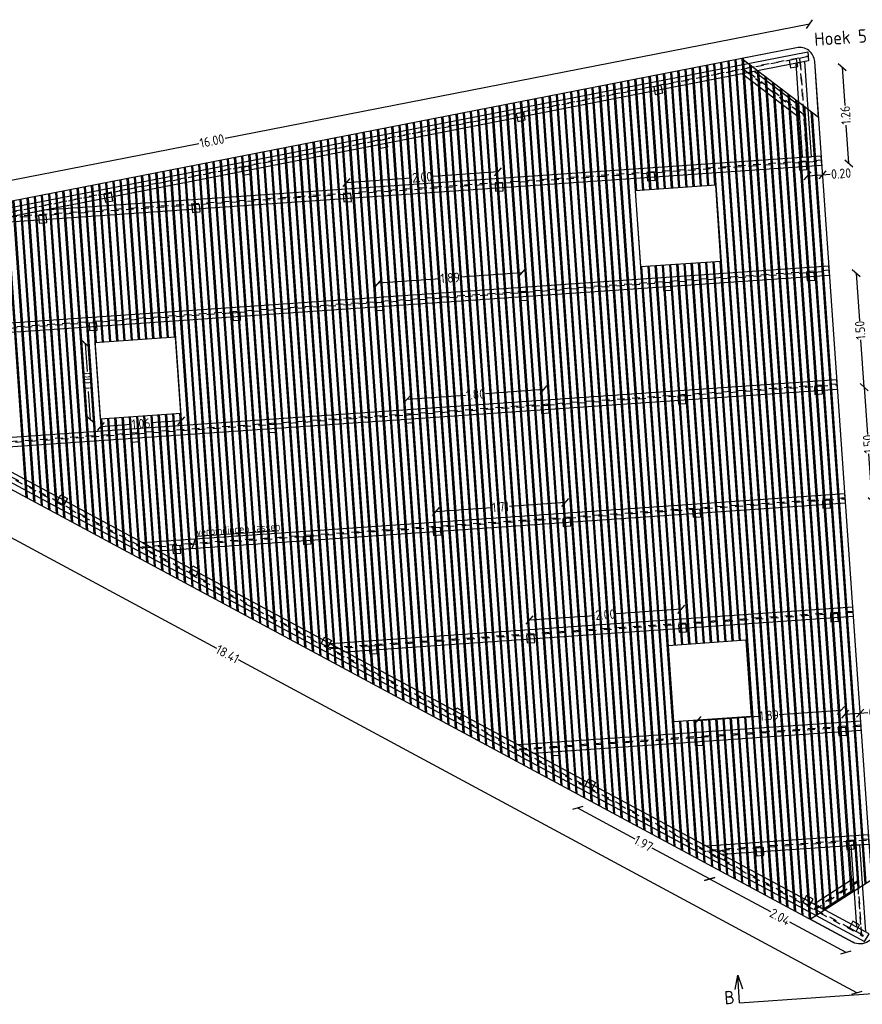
# Model space of a CAD drawing. Extents: x -410 to 7352, y -1401 to 655.
# Tile 168 of 185: x 768 to 779, y 61 to 74. Entities that reach past the tile are written whole.
import ezdxf

# ---------------------------------------------------------------- set-up
doc = ezdxf.new("R2010")
doc.units = 0
doc.header["$MEASUREMENT"] = 0
doc.linetypes.add('DASHED', pattern=[0.75, 0.5, -0.25])
for name, color, linetype in [('DT_detail A', 1, 'Continuous'), ('DT_podium', 6, 'Continuous'), ('DT_podium vlonderdeck', 6, 'Continuous'), ('V_opsl_knipstrepen', 2, 'Continuous')]:
    doc.layers.add(name, color=color, linetype=linetype)
doc.styles.add('JvdL_25 1_010', font='isocp.shx', dxfattribs={"height": 25})
doc.styles.add('JvdL_25 1_050_M', font='isocp.shx', dxfattribs={"height": 0.125})
doc.styles.add('JvdL_25 1_100', font='isocp.shx', dxfattribs={"height": 250})
doc.dimstyles.new('JvdL str_25 1_050 M', dxfattribs={"dimtxt": 0.125, "dimasz": 0.1, "dimexe": 0.18, "dimexo": 0.0625, "dimgap": 0.01, "dimtad": 0, "dimtoh": 1, "dimzin": 0, "dimdsep": 46, "dimtxsty": 'JvdL_25 1_050_M', "dimblk": 'OBLIQUE', "dimcen": 0.1, "dimse1": 1, "dimse2": 1, "dimclrd": 1, "dimclrt": 7, "dimadec": 1, "dimazin": 1, "dimtfac": 1, "dimtofl": 0, "dimtmove": 0, "dimatfit": 3, "dimfxl": 0.18, "dimtolj": 1, "dimtzin": 0, "dimarcsym": 0})

# ---------------------------------------------------------------- blocks, each defined once
blk = doc.blocks.new('_Oblique')
at = {"color": 0, "linetype": 'ByBlock', "lineweight": -2}
blk.add_line((-0.5, -0.5), (0.5, 0.5), dxfattribs=at)
blk = doc.blocks.new('*D88')
at = {"layer": 'Defpoints', "color": 0, "transparency": 16777216}
for p in [(778.297, 73.195), (779.132, 61.224), (780.055, 61.289)]:
    blk.add_point(p, dxfattribs=at)
at = {"layer": 'DT_podium', "color": 1, "lineweight": -2, "transparency": 16777216}
for p, q in [((779.22, 73.26), (779.626, 67.449)), ((780.055, 61.289), (779.65, 67.1))]:
    blk.add_line(p, q, dxfattribs=at)
at = {"layer": 'DT_podium', "color": 1, "lineweight": -2, "transparency": 16777216, "xscale": 0.1, "yscale": 0.1, "zscale": 0.1}
for p, rotation in [((779.22, 73.26), 93.99140256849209), ((780.055, 61.289), 273.9914025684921)]:
    blk.add_blockref('_Oblique', p, dxfattribs=dict(at, rotation=rotation))
at = {"layer": 'DT_podium', "color": 7, "transparency": 16777216, "insert": (779.638, 67.274), "char_height": 0.125, "attachment_point": 5, "rotation": 93.9914, "style": 'JvdL_25 1_050_M'}
blk.add_mtext('\\A1;12.00', dxfattribs=at)
blk = doc.blocks.new('*D89')
at = {"layer": 'Defpoints', "color": 0, "transparency": 16777216}
for p in [(778.245, 73.461), (778.297, 73.195), (762.594, 70.126)]:
    blk.add_point(p, dxfattribs=at)
at = {"layer": 'DT_podium', "color": 1, "lineweight": -2, "transparency": 16777216}
for p, q in [((778.245, 73.461), (770.566, 71.96)), ((762.542, 70.392), (770.222, 71.893))]:
    blk.add_line(p, q, dxfattribs=at)
at = {"layer": 'DT_podium', "color": 1, "lineweight": -2, "transparency": 16777216, "xscale": 0.1, "yscale": 0.1, "zscale": 0.1}
for p, rotation in [((778.245, 73.461), 11.05884082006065), ((762.542, 70.392), 191.0588408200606)]:
    blk.add_blockref('_Oblique', p, dxfattribs=dict(at, rotation=rotation))
at = {"layer": 'DT_podium', "color": 7, "transparency": 16777216, "insert": (770.394, 71.927), "char_height": 0.125, "attachment_point": 5, "rotation": 11.0588, "style": 'JvdL_25 1_050_M'}
blk.add_mtext('\\A1;16.00', dxfattribs=at)
blk = doc.blocks.new('*D90')
at = {"layer": 'Defpoints', "color": 0, "transparency": 16777216}
for p in [(762.984, 70.067), (779.132, 61.224), (778.868, 60.732)]:
    blk.add_point(p, dxfattribs=at)
at = {"layer": 'DT_podium', "color": 1, "lineweight": -2, "transparency": 16777216}
for p, q in [((762.656, 69.458), (770.456, 65.26)), ((778.868, 60.732), (770.741, 65.107))]:
    blk.add_line(p, q, dxfattribs=at)
at = {"layer": 'DT_podium', "color": 1, "lineweight": -2, "transparency": 16777216, "xscale": 0.1, "yscale": 0.1, "zscale": 0.1}
for p, rotation in [((762.656, 69.458), 151.7082362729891), ((778.868, 60.732), 331.708236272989)]:
    blk.add_blockref('_Oblique', p, dxfattribs=dict(at, rotation=rotation))
at = {"layer": 'DT_podium', "color": 7, "transparency": 16777216, "insert": (770.599, 65.183), "char_height": 0.125, "attachment_point": 5, "rotation": 331.7082, "style": 'JvdL_25 1_050_M'}
blk.add_mtext('\\A1;18.41', dxfattribs=at)
blk = doc.blocks.new('*D91')
at = {"layer": 'Defpoints', "color": 0, "transparency": 16777216}
for p in [(768.857, 69.273), (768.797, 68.267), (768.927, 68.276)]:
    blk.add_point(p, dxfattribs=at)
at = {"layer": 'DT_podium', "color": 1, "lineweight": -2, "transparency": 16777216}
for p, q in [((768.727, 69.264), (768.753, 68.896)), ((768.797, 68.267), (768.771, 68.635))]:
    blk.add_line(p, q, dxfattribs=at)
at = {"layer": 'DT_podium', "color": 1, "lineweight": -2, "transparency": 16777216, "xscale": 0.1, "yscale": 0.1, "zscale": 0.1}
for p, rotation in [((768.727, 69.264), 93.99140256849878), ((768.797, 68.267), 273.9914025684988)]:
    blk.add_blockref('_Oblique', p, dxfattribs=dict(at, rotation=rotation))
at = {"layer": 'DT_podium', "color": 7, "transparency": 16777216, "insert": (768.762, 68.765), "char_height": 0.125, "attachment_point": 5, "rotation": 93.9914, "style": 'JvdL_25 1_050_M'}
blk.add_mtext('\\A1;1.00', dxfattribs=at)
blk = doc.blocks.new('*D92')
at = {"layer": 'Defpoints', "color": 0, "transparency": 16777216}
for p in [(769.984, 68.349), (768.927, 68.276), (769.991, 68.248)]:
    blk.add_point(p, dxfattribs=at)
at = {"layer": 'DT_podium', "color": 1, "lineweight": -2, "transparency": 16777216}
for p, q in [((768.934, 68.174), (769.332, 68.202)), ((769.991, 68.248), (769.593, 68.22))]:
    blk.add_line(p, q, dxfattribs=at)
at = {"layer": 'DT_podium', "color": 1, "lineweight": -2, "transparency": 16777216, "xscale": 0.1, "yscale": 0.1, "zscale": 0.1}
for p, rotation in [((768.934, 68.174), 183.9914025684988), ((769.991, 68.248), 3.99140256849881)]:
    blk.add_blockref('_Oblique', p, dxfattribs=dict(at, rotation=rotation))
at = {"layer": 'DT_podium', "color": 7, "transparency": 16777216, "insert": (769.463, 68.211), "char_height": 0.125, "attachment_point": 5, "rotation": 3.9914, "style": 'JvdL_25 1_050_M'}
blk.add_mtext('\\A1;1.06', dxfattribs=at)
blk = doc.blocks.new('*D93')
at = {"layer": 'Defpoints', "color": 0, "transparency": 16777216}
for p in [(774.467, 70.193), (774.485, 69.932), (772.6, 69.8)]:
    blk.add_point(p, dxfattribs=at)
at = {"layer": 'DT_podium', "color": 1, "lineweight": -2, "transparency": 16777216}
for p, q in [((774.467, 70.193), (773.654, 70.136)), ((772.582, 70.061), (773.394, 70.118))]:
    blk.add_line(p, q, dxfattribs=at)
at = {"layer": 'DT_podium', "color": 1, "lineweight": -2, "transparency": 16777216, "xscale": 0.1, "yscale": 0.1, "zscale": 0.1}
for p, rotation in [((774.467, 70.193), 3.99140256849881), ((772.582, 70.061), 183.9914025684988)]:
    blk.add_blockref('_Oblique', p, dxfattribs=dict(at, rotation=rotation))
at = {"layer": 'DT_podium', "color": 7, "transparency": 16777216, "insert": (773.524, 70.127), "char_height": 0.125, "attachment_point": 5, "rotation": 3.9914, "style": 'JvdL_25 1_050_M'}
blk.add_mtext('\\A1;1.89', dxfattribs=at)
blk = doc.blocks.new('*D94')
at = {"layer": 'Defpoints', "color": 0, "transparency": 16777216}
for p in [(774.154, 71.52), (774.164, 71.368), (772.169, 71.229)]:
    blk.add_point(p, dxfattribs=at)
at = {"layer": 'DT_podium', "color": 1, "lineweight": -2, "transparency": 16777216}
for p, q in [((772.159, 71.38), (773.013, 71.44)), ((774.154, 71.52), (773.3, 71.46))]:
    blk.add_line(p, q, dxfattribs=at)
at = {"layer": 'DT_podium', "color": 1, "lineweight": -2, "transparency": 16777216, "xscale": 0.1, "yscale": 0.1, "zscale": 0.1}
for p, rotation in [((774.154, 71.52), 3.99140256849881), ((772.159, 71.38), 183.9914025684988)]:
    blk.add_blockref('_Oblique', p, dxfattribs=dict(at, rotation=rotation))
at = {"layer": 'DT_podium', "color": 7, "transparency": 16777216, "insert": (773.156, 71.45), "char_height": 0.125, "attachment_point": 5, "rotation": 3.9914, "style": 'JvdL_25 1_050_M'}
blk.add_mtext('\\A1;2.00', dxfattribs=at)
blk = doc.blocks.new('*D95')
at = {"layer": 'Defpoints', "color": 0, "transparency": 16777216}
for p in [(774.754, 68.658), (774.769, 68.448), (772.973, 68.322)]:
    blk.add_point(p, dxfattribs=at)
at = {"layer": 'DT_podium', "color": 1, "lineweight": -2, "transparency": 16777216}
for p, q in [((772.959, 68.532), (773.726, 68.586)), ((774.754, 68.658), (773.987, 68.604))]:
    blk.add_line(p, q, dxfattribs=at)
at = {"layer": 'DT_podium', "color": 1, "lineweight": -2, "transparency": 16777216, "xscale": 0.1, "yscale": 0.1, "zscale": 0.1}
for p, rotation in [((772.959, 68.532), 183.9914025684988), ((774.754, 68.658), 3.99140256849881)]:
    blk.add_blockref('_Oblique', p, dxfattribs=dict(at, rotation=rotation))
at = {"layer": 'DT_podium', "color": 7, "transparency": 16777216, "insert": (773.857, 68.595), "char_height": 0.125, "attachment_point": 5, "rotation": 3.9914, "style": 'JvdL_25 1_050_M'}
blk.add_mtext('\\A1;1.80', dxfattribs=at)
blk = doc.blocks.new('*D96')
at = {"layer": 'Defpoints', "color": 0, "transparency": 16777216}
for p in [(775.038, 67.175), (775.053, 66.964), (773.347, 66.845)]:
    blk.add_point(p, dxfattribs=at)
at = {"layer": 'DT_podium', "color": 1, "lineweight": -2, "transparency": 16777216}
for p, q in [((775.038, 67.175), (774.302, 67.124)), ((773.332, 67.056), (774.069, 67.107))]:
    blk.add_line(p, q, dxfattribs=at)
at = {"layer": 'DT_podium', "color": 1, "lineweight": -2, "transparency": 16777216, "xscale": 0.1, "yscale": 0.1, "zscale": 0.1}
for p, rotation in [((775.038, 67.175), 3.99140256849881), ((773.332, 67.056), 183.9914025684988)]:
    blk.add_blockref('_Oblique', p, dxfattribs=dict(at, rotation=rotation))
at = {"layer": 'DT_podium', "color": 7, "transparency": 16777216, "insert": (774.185, 67.116), "char_height": 0.125, "attachment_point": 5, "rotation": 3.9914, "style": 'JvdL_25 1_050_M'}
blk.add_mtext('\\A1;1.71', dxfattribs=at)
blk = doc.blocks.new('*D97')
at = {"layer": 'Defpoints', "color": 0, "transparency": 16777216}
for p in [(776.56, 65.771), (776.574, 65.572), (774.579, 65.433)]:
    blk.add_point(p, dxfattribs=at)
at = {"layer": 'DT_podium', "color": 1, "lineweight": -2, "transparency": 16777216}
for p, q in [((776.56, 65.771), (775.706, 65.711)), ((774.565, 65.631), (775.419, 65.691))]:
    blk.add_line(p, q, dxfattribs=at)
at = {"layer": 'DT_podium', "color": 1, "lineweight": -2, "transparency": 16777216, "xscale": 0.1, "yscale": 0.1, "zscale": 0.1}
for p, rotation in [((776.56, 65.771), 3.99140256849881), ((774.565, 65.631), 183.9914025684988)]:
    blk.add_blockref('_Oblique', p, dxfattribs=dict(at, rotation=rotation))
at = {"layer": 'DT_podium', "color": 7, "transparency": 16777216, "insert": (775.562, 65.701), "char_height": 0.125, "attachment_point": 5, "rotation": 3.9914, "style": 'JvdL_25 1_050_M'}
blk.add_mtext('\\A1;2.00', dxfattribs=at)
blk = doc.blocks.new('*D98')
at = {"layer": 'Defpoints', "color": 0, "transparency": 16777216}
for p in [(778.657, 64.442), (778.673, 64.215), (776.788, 64.083)]:
    blk.add_point(p, dxfattribs=at)
at = {"layer": 'DT_podium', "color": 1, "lineweight": -2, "transparency": 16777216}
for p, q in [((778.657, 64.442), (777.845, 64.385)), ((776.772, 64.31), (777.584, 64.367))]:
    blk.add_line(p, q, dxfattribs=at)
at = {"layer": 'DT_podium', "color": 1, "lineweight": -2, "transparency": 16777216, "xscale": 0.1, "yscale": 0.1, "zscale": 0.1}
for p, rotation in [((778.657, 64.442), 3.99140256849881), ((776.772, 64.31), 183.9914025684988)]:
    blk.add_blockref('_Oblique', p, dxfattribs=dict(at, rotation=rotation))
at = {"layer": 'DT_podium', "color": 7, "transparency": 16777216, "insert": (777.715, 64.376), "char_height": 0.125, "attachment_point": 5, "rotation": 3.9914, "style": 'JvdL_25 1_050_M'}
blk.add_mtext('\\A1;1.89', dxfattribs=at)
blk = doc.blocks.new('*D99')
at = {"layer": 'Defpoints', "color": 0, "transparency": 16777216}
for p in [(778.911, 64.406), (778.723, 64.218), (778.918, 64.302)]:
    blk.add_point(p, dxfattribs=at)
at = {"layer": 'DT_podium', "color": 1, "lineweight": -2, "transparency": 16777216}
for p, q in [((778.711, 64.392), (778.911, 64.406)), ((778.911, 64.406), (779.01, 64.413))]:
    blk.add_line(p, q, dxfattribs=at)
at = {"layer": 'DT_podium', "color": 1, "lineweight": -2, "transparency": 16777216, "xscale": 0.1, "yscale": 0.1, "zscale": 0.1}
for p, rotation in [((778.711, 64.392), 183.9914025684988), ((778.911, 64.406), 3.99140256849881)]:
    blk.add_blockref('_Oblique', p, dxfattribs=dict(at, rotation=rotation))
at = {"layer": 'DT_podium', "color": 7, "transparency": 16777216, "insert": (779.154, 64.423), "char_height": 0.125, "attachment_point": 5, "rotation": 3.9914, "style": 'JvdL_25 1_050_M'}
blk.add_mtext('\\A1;0.20', dxfattribs=at)
blk = doc.blocks.new('*D187')
at = {"layer": 'Defpoints', "color": 0, "transparency": 16777216}
for p in [(778.205, 71.65), (778.404, 71.669), (778.417, 71.481)]:
    blk.add_point(p, dxfattribs=at)
at = {"layer": 'DT_podium', "color": 1, "lineweight": -2, "transparency": 16777216}
for p, q in [((778.217, 71.467), (778.417, 71.481)), ((778.417, 71.481), (778.517, 71.488))]:
    blk.add_line(p, q, dxfattribs=at)
at = {"layer": 'DT_podium', "color": 1, "lineweight": -2, "transparency": 16777216, "xscale": 0.1, "yscale": 0.1, "zscale": 0.1}
for p, rotation in [((778.217, 71.467), 183.9914025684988), ((778.417, 71.481), 3.99140256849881)]:
    blk.add_blockref('_Oblique', p, dxfattribs=dict(at, rotation=rotation))
at = {"layer": 'DT_podium', "color": 7, "transparency": 16777216, "insert": (778.66, 71.498), "char_height": 0.125, "attachment_point": 5, "rotation": 3.9914, "style": 'JvdL_25 1_050_M'}
blk.add_mtext('\\A1;0.20', dxfattribs=at)
blk = doc.blocks.new('*D190')
at = {"layer": 'Defpoints', "color": 0, "transparency": 16777216}
for p in [(777.077, 62.495), (778.874, 61.538), (778.726, 61.262)]:
    blk.add_point(p, dxfattribs=at)
at = {"layer": 'DT_podium', "color": 1, "lineweight": -2, "transparency": 16777216}
for p, q in [((776.933, 62.227), (777.731, 61.798)), ((778.726, 61.262), (777.985, 61.661))]:
    blk.add_line(p, q, dxfattribs=at)
at = {"layer": 'DT_podium', "color": 1, "lineweight": -2, "transparency": 16777216, "xscale": 0.1, "yscale": 0.1, "zscale": 0.1}
for p, rotation in [((776.933, 62.227), 151.7082362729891), ((778.726, 61.262), 331.708236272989)]:
    blk.add_blockref('_Oblique', p, dxfattribs=dict(at, rotation=rotation))
at = {"layer": 'DT_podium', "color": 7, "transparency": 16777216, "insert": (777.858, 61.729), "char_height": 0.125, "attachment_point": 5, "rotation": 331.7082, "style": 'JvdL_25 1_050_M'}
blk.add_mtext('\\A1;2.04', dxfattribs=at)
blk = doc.blocks.new('*D191')
at = {"layer": 'Defpoints', "color": 0, "transparency": 16777216}
for p in [(775.342, 63.429), (777.077, 62.495), (776.933, 62.227)]:
    blk.add_point(p, dxfattribs=at)
at = {"layer": 'DT_podium', "color": 1, "lineweight": -2, "transparency": 16777216}
for p, q in [((775.198, 63.161), (775.95, 62.756)), ((776.933, 62.227), (776.18, 62.632))]:
    blk.add_line(p, q, dxfattribs=at)
at = {"layer": 'DT_podium', "color": 1, "lineweight": -2, "transparency": 16777216, "xscale": 0.1, "yscale": 0.1, "zscale": 0.1}
for p, rotation in [((775.198, 63.161), 151.7082362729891), ((776.933, 62.227), 331.708236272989)]:
    blk.add_blockref('_Oblique', p, dxfattribs=dict(at, rotation=rotation))
at = {"layer": 'DT_podium', "color": 7, "transparency": 16777216, "insert": (776.065, 62.694), "char_height": 0.125, "attachment_point": 5, "rotation": 331.7082, "style": 'JvdL_25 1_050_M'}
blk.add_mtext('\\A1;1.97', dxfattribs=at)
blk = doc.blocks.new('*D192')
at = {"layer": 'Defpoints', "color": 0, "transparency": 16777216}
for p in [(778.727, 64.168), (778.831, 62.672), (779.38, 62.71)]:
    blk.add_point(p, dxfattribs=at)
at = {"layer": 'DT_podium', "color": 1, "lineweight": -2, "transparency": 16777216}
for p, q in [((779.276, 64.207), (779.319, 63.584)), ((779.38, 62.71), (779.337, 63.333))]:
    blk.add_line(p, q, dxfattribs=at)
at = {"layer": 'DT_podium', "color": 1, "lineweight": -2, "transparency": 16777216, "xscale": 0.1, "yscale": 0.1, "zscale": 0.1}
for p, rotation in [((779.276, 64.207), 93.99140256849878), ((779.38, 62.71), 273.9914025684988)]:
    blk.add_blockref('_Oblique', p, dxfattribs=dict(at, rotation=rotation))
at = {"layer": 'DT_podium', "color": 7, "transparency": 16777216, "insert": (779.328, 63.458), "char_height": 0.125, "attachment_point": 5, "rotation": 93.9914, "style": 'JvdL_25 1_050_M'}
blk.add_mtext('\\A1;1.50', dxfattribs=at)
blk = doc.blocks.new('*D193')
at = {"layer": 'Defpoints', "color": 0, "transparency": 16777216}
for p in [(778.126, 72.855), (778.208, 71.595), (778.763, 71.633)]:
    blk.add_point(p, dxfattribs=at)
at = {"layer": 'DT_podium', "color": 1, "lineweight": -2, "transparency": 16777216}
for p, q in [((778.675, 72.894), (778.71, 72.394)), ((778.763, 71.633), (778.728, 72.133))]:
    blk.add_line(p, q, dxfattribs=at)
at = {"layer": 'DT_podium', "color": 1, "lineweight": -2, "transparency": 16777216, "xscale": 0.1, "yscale": 0.1, "zscale": 0.1}
for p, rotation in [((778.675, 72.894), 93.99140256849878), ((778.763, 71.633), 273.9914025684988)]:
    blk.add_blockref('_Oblique', p, dxfattribs=dict(at, rotation=rotation))
at = {"layer": 'DT_podium', "color": 7, "transparency": 16777216, "insert": (778.719, 72.264), "char_height": 0.125, "attachment_point": 5, "rotation": 93.9914, "style": 'JvdL_25 1_050_M'}
blk.add_mtext('\\A1;1.26', dxfattribs=at)
blk = doc.blocks.new('*D194')
at = {"layer": 'Defpoints', "color": 0, "transparency": 16777216}
for p in [(778.31, 70.148), (778.414, 68.652), (778.963, 68.69)]:
    blk.add_point(p, dxfattribs=at)
at = {"layer": 'DT_podium', "color": 1, "lineweight": -2, "transparency": 16777216}
for p, q in [((778.859, 70.187), (778.902, 69.564)), ((778.963, 68.69), (778.92, 69.313))]:
    blk.add_line(p, q, dxfattribs=at)
at = {"layer": 'DT_podium', "color": 1, "lineweight": -2, "transparency": 16777216, "xscale": 0.1, "yscale": 0.1, "zscale": 0.1}
for p, rotation in [((778.859, 70.187), 93.99140256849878), ((778.963, 68.69), 273.9914025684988)]:
    blk.add_blockref('_Oblique', p, dxfattribs=dict(at, rotation=rotation))
at = {"layer": 'DT_podium', "color": 7, "transparency": 16777216, "insert": (778.911, 69.438), "char_height": 0.125, "attachment_point": 5, "rotation": 93.9914, "style": 'JvdL_25 1_050_M'}
blk.add_mtext('\\A1;1.50', dxfattribs=at)
blk = doc.blocks.new('*D195')
at = {"layer": 'Defpoints', "color": 0, "transparency": 16777216}
for p in [(778.414, 68.652), (779.068, 67.194), (778.518, 67.156)]:
    blk.add_point(p, dxfattribs=at)
at = {"layer": 'DT_podium', "color": 1, "lineweight": -2, "transparency": 16777216}
for p, q in [((778.963, 68.69), (779.007, 68.068)), ((779.068, 67.194), (779.024, 67.816))]:
    blk.add_line(p, q, dxfattribs=at)
at = {"layer": 'DT_podium', "color": 1, "lineweight": -2, "transparency": 16777216, "xscale": 0.1, "yscale": 0.1, "zscale": 0.1}
for p, rotation in [((778.963, 68.69), 93.99140256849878), ((779.068, 67.194), 273.9914025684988)]:
    blk.add_blockref('_Oblique', p, dxfattribs=dict(at, rotation=rotation))
at = {"layer": 'DT_podium', "color": 7, "transparency": 16777216, "insert": (779.016, 67.942), "char_height": 0.125, "attachment_point": 5, "rotation": 93.9914, "style": 'JvdL_25 1_050_M'}
blk.add_mtext('\\A1;1.50', dxfattribs=at)

msp = doc.modelspace()

# ---------------------------------------------------------------- linework, layer by layer
at = {"layer": 'DT_detail A', "flags": 128}
msp.add_lwpolyline([(770.133, 66.57), (770.193, 66.732), (771.275, 66.807)], dxfattribs=at)
at = {"layer": 'DT_detail A', "color": 7, "flags": 128}
for points in [[(777.267, 60.776), (777.304, 60.962), (777.364, 60.782)], [(777.327, 60.598), (777.304, 60.962)], [(777.327, 60.598), (779.332, 60.738)]]:
    msp.add_lwpolyline(points, dxfattribs=at)
at = {"layer": 'DT_podium', "color": 8, "lineweight": -3}
for points in [[(778.075, 73.152), (763.143, 70.234)], [(779.107, 61.586), (778.313, 72.97)], [(763.087, 69.861), (778.813, 61.396)]]:
    msp.add_lwpolyline(points, dxfattribs=at)
at = {"layer": 'DT_podium', "color": 2, "lineweight": -3}
for points in [[(778.364, 72.24), (778.313, 72.97, 0.450821), (778.075, 73.152), (777.358, 73.012)], [(779.063, 62.222), (779.107, 61.586, -0.59071), (778.813, 61.396), (778.252, 61.698)]]:
    msp.add_lwpolyline(points, format="xyb", close=True, dxfattribs=at)
at = {"layer": 'DT_podium'}
for points in [[(763.015, 70.127), (778.224, 73.099), (778.232, 72.979), (763.182, 70.037)], [(778.183, 72.969), (778.064, 72.946), (778.15, 71.711), (778.27, 71.719)], [(777.363, 72.809), (778.114, 72.234), (778.103, 72.393), (777.52, 72.84)], [(778.408, 71.609), (778.4, 71.728), (768.189, 71.016), (767.23, 70.829)], [(777.013, 71.346), (775.955, 71.272), (776.025, 70.275), (777.082, 70.348)], [(764.735, 69.201), (778.509, 70.162), (778.5, 70.282), (764.537, 69.308)], [(763.015, 70.127), (763.002, 69.998), (778.968, 61.404), (779.029, 61.507)], [(769.915, 69.347), (768.857, 69.273), (768.927, 68.276), (769.984, 68.349)], [(767.208, 67.87), (778.613, 68.666), (778.605, 68.786), (767.01, 67.977)], [(769.681, 66.539), (778.718, 67.169), (778.709, 67.289), (769.483, 66.645)], [(772.145, 65.213), (778.822, 65.679), (778.813, 65.798), (771.947, 65.319)], [(777.415, 65.365), (776.388, 65.293), (776.457, 64.296), (777.485, 64.367)], [(774.618, 63.882), (778.926, 64.182), (778.918, 64.302), (774.42, 63.988)], [(777.091, 62.551), (779.031, 62.686), (779.022, 62.806), (776.893, 62.657)], [(778.986, 61.531), (778.906, 62.677), (778.786, 62.669), (778.861, 61.598)], [(778.426, 61.832), (778.826, 62.09), (778.817, 62.227), (778.306, 61.897)]]:
    msp.add_lwpolyline(points, close=True, dxfattribs=at)
at = {"layer": 'DT_podium', "color": 8, "linetype": 'DASHED', "ltscale": 0.05}
for points in [[(763.091, 70.086), (778.228, 73.044), (778.228, 73.034), (763.105, 70.079)], [(778.124, 73.014), (778.115, 73.012), (778.209, 71.66), (778.219, 71.661)], [(777.377, 72.868), (778.167, 72.262), (778.166, 72.276), (777.39, 72.87)], [(763.061, 70.04), (763.06, 70.029), (778.947, 61.477), (778.953, 61.486)], [(778.933, 61.496), (778.847, 62.728), (778.837, 62.727), (778.923, 61.502)], [(778.318, 61.827), (778.875, 62.187), (778.874, 62.198), (778.308, 61.833)]]:
    msp.add_lwpolyline(points, close=True, dxfattribs=at)
at = {"layer": 'DT_podium', "color": 1, "lineweight": -3}
for points in [[(778.093, 72.906), (778.074, 73.004), (777.976, 72.985), (777.995, 72.887)], [(776.316, 72.557), (776.296, 72.655), (776.198, 72.636), (776.218, 72.538)], [(774.51, 72.203), (774.491, 72.301), (774.393, 72.282), (774.412, 72.184)], [(772.704, 71.849), (772.685, 71.947), (772.587, 71.928), (772.606, 71.83)], [(770.899, 71.495), (770.879, 71.593), (770.781, 71.574), (770.8, 71.476)], [(778.212, 71.55), (778.205, 71.65), (778.105, 71.643), (778.112, 71.543)], [(776.216, 71.411), (776.209, 71.51), (776.11, 71.503), (776.117, 71.404)], [(774.221, 71.271), (774.214, 71.371), (774.115, 71.364), (774.121, 71.265)], [(769.093, 71.141), (769.074, 71.239), (768.976, 71.22), (768.995, 71.121)], [(772.226, 71.132), (772.219, 71.232), (772.119, 71.225), (772.126, 71.125)], [(770.239, 70.994), (770.232, 71.093), (770.132, 71.086), (770.139, 70.987)], [(768.223, 70.853), (768.216, 70.953), (768.117, 70.946), (768.124, 70.846)], [(778.313, 70.098), (778.306, 70.198), (778.206, 70.191), (778.213, 70.091)], [(776.427, 69.967), (776.42, 70.067), (776.321, 70.06), (776.328, 69.96)], [(774.542, 69.835), (774.535, 69.935), (774.435, 69.928), (774.442, 69.828)], [(772.657, 69.704), (772.65, 69.803), (772.55, 69.797), (772.557, 69.697)], [(770.771, 69.572), (770.764, 69.672), (770.664, 69.665), (770.671, 69.565)], [(768.886, 69.441), (768.879, 69.54), (768.779, 69.533), (768.786, 69.434)], [(778.417, 68.602), (778.41, 68.702), (778.31, 68.695), (778.317, 68.595)], [(776.622, 68.477), (776.615, 68.577), (776.515, 68.57), (776.522, 68.47)], [(773.03, 68.226), (773.023, 68.326), (772.924, 68.319), (772.931, 68.219)], [(774.826, 68.351), (774.819, 68.451), (774.719, 68.444), (774.726, 68.344)], [(771.235, 68.101), (771.228, 68.201), (771.128, 68.194), (771.135, 68.094)], [(769.439, 67.976), (769.432, 68.075), (769.332, 68.068), (769.339, 67.969)], [(768.36, 67.188), (768.407, 67.276), (768.495, 67.228), (768.448, 67.14)], [(778.522, 67.106), (778.515, 67.205), (778.415, 67.198), (778.422, 67.099)], [(776.816, 66.987), (776.809, 67.086), (776.709, 67.079), (776.716, 66.98)], [(775.11, 66.868), (775.103, 66.967), (775.003, 66.96), (775.01, 66.861)], [(773.404, 66.749), (773.397, 66.848), (773.297, 66.841), (773.304, 66.742)], [(771.698, 66.63), (771.691, 66.729), (771.591, 66.722), (771.598, 66.623)], [(769.984, 66.51), (769.977, 66.61), (769.878, 66.603), (769.884, 66.503)], [(770.094, 66.254), (770.142, 66.342), (770.23, 66.295), (770.182, 66.207)], [(778.626, 65.615), (778.619, 65.715), (778.519, 65.708), (778.526, 65.608)], [(776.631, 65.476), (776.624, 65.575), (776.524, 65.568), (776.531, 65.469)], [(771.829, 65.32), (771.876, 65.408), (771.964, 65.361), (771.917, 65.273)], [(774.635, 65.336), (774.628, 65.436), (774.529, 65.429), (774.536, 65.329)], [(772.567, 65.192), (772.56, 65.292), (772.46, 65.285), (772.467, 65.185)], [(773.564, 64.387), (773.611, 64.475), (773.699, 64.427), (773.652, 64.339)], [(778.73, 64.118), (778.723, 64.218), (778.623, 64.211), (778.63, 64.111)], [(776.845, 63.987), (776.838, 64.087), (776.738, 64.08), (776.745, 63.98)], [(774.955, 63.855), (774.948, 63.955), (774.848, 63.948), (774.855, 63.848)], [(775.298, 63.453), (775.346, 63.541), (775.434, 63.493), (775.386, 63.405)], [(777.647, 62.539), (777.64, 62.639), (777.54, 62.632), (777.547, 62.532)], [(778.834, 62.622), (778.828, 62.722), (778.728, 62.715), (778.735, 62.615)], [(777.033, 62.519), (777.08, 62.607), (777.168, 62.56), (777.121, 62.472)], [(778.244, 61.873), (778.292, 61.961), (778.204, 62.008), (778.156, 61.92)], [(778.857, 61.538), (778.904, 61.626), (778.816, 61.673), (778.769, 61.585)]]:
    msp.add_lwpolyline(points, close=True, dxfattribs=at)
at = {"layer": 'DT_podium', "color": 8, "linetype": 'DASHED', "ltscale": 0.05}
for points in [[(767.669, 70.914), (778.404, 71.664), (778.403, 71.674), (767.75, 70.93)], [(764.542, 69.243), (778.505, 70.217), (778.504, 70.227), (764.525, 69.252)], [(767.015, 67.912), (778.609, 68.721), (778.609, 68.731), (766.998, 67.921)], [(769.488, 66.581), (778.714, 67.224), (778.713, 67.234), (769.471, 66.589)], [(771.952, 65.254), (778.818, 65.733), (778.817, 65.743), (771.935, 65.263)], [(774.425, 63.923), (778.922, 64.237), (778.922, 64.247), (774.408, 63.932)], [(776.897, 62.592), (779.027, 62.741), (779.026, 62.751), (776.881, 62.601)]]:
    msp.add_lwpolyline(points, dxfattribs=at)
at = {"layer": 'DT_podium'}
msp.add_lwpolyline([(768.927, 68.276), (769.984, 68.349)], dxfattribs=at)
at = {"layer": 'DT_podium vlonderdeck', "color": 8}
for points in [[(778.109, 73.159), (778.11, 73.156)], [(778.109, 73.159), (778.11, 73.156)], [(778.124, 73.162), (778.125, 73.155)], [(777.264, 72.993), (778.044, 61.81)], [(777.264, 72.993), (778.044, 61.81)], [(777.279, 72.996), (778.06, 61.802)], [(777.358, 73.012), (778.143, 61.757)], [(777.358, 73.012), (778.143, 61.757)], [(777.373, 73.015), (778.159, 61.749)], [(776.606, 72.865), (776.714, 71.325)], [(776.606, 72.865), (776.714, 71.325)], [(776.621, 72.868), (776.729, 71.326)], [(776.7, 72.883), (776.808, 71.332)], [(776.7, 72.883), (776.808, 71.332)], [(776.715, 72.886), (776.823, 71.333)], [(776.794, 72.902), (776.903, 71.338)], [(776.794, 72.902), (776.903, 71.338)], [(776.809, 72.904), (776.918, 71.339)], [(776.888, 72.92), (776.998, 71.345)], [(776.888, 72.92), (776.998, 71.345)], [(776.903, 72.923), (777.664, 62.015)], [(776.982, 72.938), (777.747, 61.97)], [(776.982, 72.938), (777.747, 61.97)], [(776.997, 72.941), (777.763, 61.962)], [(777.076, 72.957), (777.846, 61.917)], [(777.076, 72.957), (777.846, 61.917)], [(777.091, 72.96), (777.862, 61.908)], [(777.17, 72.975), (777.945, 61.864)], [(777.17, 72.975), (777.945, 61.864)], [(777.185, 72.978), (777.961, 61.855)], [(777.458, 72.935), (778.242, 61.704)], [(777.458, 72.935), (778.242, 61.704)], [(777.474, 72.922), (778.258, 61.695)], [(777.559, 72.857), (778.334, 61.751)], [(777.559, 72.857), (778.334, 61.751)], [(775.948, 72.736), (776.05, 71.279)], [(775.948, 72.736), (776.05, 71.279)], [(775.963, 72.739), (776.065, 71.28)], [(776.042, 72.755), (776.145, 71.285)], [(776.042, 72.755), (776.145, 71.285)], [(776.057, 72.758), (776.16, 71.286)], [(776.136, 72.773), (776.24, 71.292)], [(776.136, 72.773), (776.24, 71.292)], [(776.151, 72.776), (776.255, 71.293)], [(776.23, 72.791), (776.334, 71.299)], [(776.23, 72.791), (776.334, 71.299)], [(776.245, 72.794), (776.349, 71.3)], [(776.324, 72.81), (776.429, 71.305)], [(776.324, 72.81), (776.429, 71.305)], [(776.339, 72.813), (776.444, 71.306)], [(776.418, 72.828), (776.524, 71.312)], [(776.418, 72.828), (776.524, 71.312)], [(776.433, 72.831), (776.539, 71.313)], [(776.512, 72.846), (776.619, 71.318)], [(776.512, 72.846), (776.619, 71.318)], [(776.527, 72.849), (776.634, 71.32)], [(777.575, 72.845), (778.348, 61.761)], [(777.66, 72.78), (778.425, 61.81)], [(777.66, 72.78), (778.425, 61.81)], [(777.675, 72.768), (778.439, 61.819)], [(775.291, 72.608), (775.966, 62.929)], [(775.291, 72.608), (775.966, 62.929)], [(775.306, 72.611), (775.982, 62.92)], [(775.385, 72.626), (776.065, 62.875)], [(775.385, 72.626), (776.065, 62.875)], [(775.4, 72.629), (776.081, 62.867)], [(775.479, 72.644), (776.164, 62.822)], [(775.479, 72.644), (776.164, 62.822)], [(775.494, 72.647), (776.18, 62.814)], [(775.573, 72.663), (776.263, 62.769)], [(775.573, 72.663), (776.263, 62.769)], [(775.587, 72.666), (776.279, 62.761)], [(775.667, 72.681), (776.362, 62.716)], [(775.667, 72.681), (776.362, 62.716)], [(775.681, 72.684), (776.378, 62.707)], [(775.761, 72.7), (776.461, 62.662)], [(775.761, 72.7), (776.461, 62.662)], [(775.775, 72.702), (776.477, 62.654)], [(775.855, 72.718), (776.56, 62.609)], [(775.855, 72.718), (776.56, 62.609)], [(775.869, 72.721), (775.97, 71.273)], [(777.76, 72.703), (778.516, 61.869)], [(777.76, 72.703), (778.516, 61.869)], [(777.776, 72.691), (778.531, 61.878)], [(777.861, 72.626), (778.607, 61.928)], [(777.861, 72.626), (778.607, 61.928)], [(777.877, 72.614), (778.622, 61.937)], [(774.633, 72.479), (775.274, 63.302)], [(774.633, 72.479), (775.274, 63.302)], [(774.648, 72.482), (775.289, 63.293)], [(774.727, 72.498), (775.372, 63.248)], [(774.727, 72.498), (775.372, 63.248)], [(774.742, 72.5), (775.388, 63.24)], [(774.821, 72.516), (775.471, 63.195)], [(774.821, 72.516), (775.471, 63.195)], [(774.836, 72.519), (775.487, 63.187)], [(774.915, 72.534), (775.57, 63.142)], [(774.915, 72.534), (775.57, 63.142)], [(774.93, 72.537), (775.586, 63.133)], [(775.009, 72.553), (775.669, 63.089)], [(775.009, 72.553), (775.669, 63.089)], [(775.024, 72.556), (775.685, 63.08)], [(775.103, 72.571), (775.768, 63.035)], [(775.103, 72.571), (775.768, 63.035)], [(775.118, 72.574), (775.784, 63.027)], [(775.197, 72.589), (775.867, 62.982)], [(775.197, 72.589), (775.867, 62.982)], [(775.212, 72.592), (775.883, 62.974)], [(777.961, 72.549), (778.698, 61.987)], [(777.961, 72.549), (778.698, 61.987)], [(777.977, 72.537), (778.713, 61.996)], [(778.062, 72.472), (778.79, 62.046)], [(778.062, 72.472), (778.79, 62.046)], [(773.976, 72.351), (774.581, 63.674)], [(773.976, 72.351), (774.581, 63.674)], [(773.99, 72.354), (774.597, 63.666)], [(774.069, 72.369), (774.68, 63.621)], [(774.069, 72.369), (774.68, 63.621)], [(774.084, 72.372), (774.695, 63.613)], [(774.163, 72.387), (774.779, 63.568)], [(774.163, 72.387), (774.779, 63.568)], [(774.178, 72.39), (774.794, 63.559)], [(774.257, 72.406), (774.878, 63.515)], [(774.257, 72.406), (774.878, 63.515)], [(774.272, 72.409), (774.893, 63.506)], [(774.351, 72.424), (774.977, 63.461)], [(774.351, 72.424), (774.977, 63.461)], [(774.366, 72.427), (774.992, 63.453)], [(774.445, 72.442), (775.076, 63.408)], [(774.445, 72.442), (775.076, 63.408)], [(774.46, 72.445), (775.091, 63.4)], [(774.539, 72.461), (775.175, 63.355)], [(774.539, 72.461), (775.175, 63.355)], [(774.554, 72.464), (775.19, 63.346)], [(778.078, 72.46), (778.804, 62.055)], [(778.163, 72.395), (778.881, 62.104)], [(778.163, 72.395), (778.881, 62.104)], [(778.178, 72.382), (778.895, 62.114)], [(773.239, 72.207), (773.805, 64.092)], [(773.318, 72.222), (773.888, 64.047)], [(773.318, 72.222), (773.888, 64.047)], [(773.333, 72.225), (773.904, 64.039)], [(773.412, 72.241), (773.987, 63.994)], [(773.412, 72.241), (773.987, 63.994)], [(773.427, 72.243), (774.003, 63.986)], [(773.506, 72.259), (774.086, 63.941)], [(773.506, 72.259), (774.086, 63.941)], [(773.521, 72.262), (774.102, 63.932)], [(773.6, 72.277), (774.185, 63.887)], [(773.6, 72.277), (774.185, 63.887)], [(773.615, 72.28), (774.201, 63.879)], [(773.694, 72.296), (774.284, 63.834)], [(773.694, 72.296), (774.284, 63.834)], [(773.709, 72.298), (774.3, 63.826)], [(773.788, 72.314), (774.383, 63.781)], [(773.788, 72.314), (774.383, 63.781)], [(773.802, 72.317), (774.399, 63.772)], [(773.882, 72.332), (774.482, 63.728)], [(773.882, 72.332), (774.482, 63.728)], [(773.896, 72.335), (774.498, 63.719)], [(778.263, 72.318), (778.972, 62.163)], [(778.263, 72.318), (778.972, 62.163)], [(778.279, 72.305), (778.986, 62.172)], [(772.581, 72.078), (773.112, 64.465)], [(772.66, 72.094), (773.196, 64.42)], [(772.66, 72.094), (773.196, 64.42)], [(772.675, 72.097), (773.211, 64.412)], [(772.754, 72.112), (773.295, 64.367)], [(772.754, 72.112), (773.295, 64.367)], [(772.769, 72.115), (773.31, 64.358)], [(772.848, 72.13), (773.394, 64.313)], [(772.848, 72.13), (773.394, 64.313)], [(772.863, 72.133), (773.409, 64.305)], [(772.942, 72.149), (773.492, 64.26)], [(772.942, 72.149), (773.492, 64.26)], [(772.957, 72.152), (773.508, 64.252)], [(773.036, 72.167), (773.591, 64.207)], [(773.036, 72.167), (773.591, 64.207)], [(773.051, 72.17), (773.607, 64.199)], [(773.13, 72.185), (773.69, 64.154)], [(773.13, 72.185), (773.69, 64.154)], [(773.145, 72.188), (773.706, 64.145)], [(773.224, 72.204), (773.789, 64.1)], [(773.224, 72.204), (773.789, 64.1)], [(771.923, 71.95), (772.42, 64.838)], [(772.003, 71.965), (772.503, 64.793)], [(772.003, 71.965), (772.503, 64.793)], [(772.017, 71.968), (772.519, 64.784)], [(772.097, 71.983), (772.602, 64.74)], [(772.097, 71.983), (772.602, 64.74)], [(772.111, 71.986), (772.618, 64.731)], [(772.19, 72.002), (772.701, 64.686)], [(772.19, 72.002), (772.701, 64.686)], [(772.205, 72.005), (772.717, 64.678)], [(772.284, 72.02), (772.8, 64.633)], [(772.284, 72.02), (772.8, 64.633)], [(772.299, 72.023), (772.815, 64.625)], [(772.378, 72.039), (772.899, 64.58)], [(772.378, 72.039), (772.899, 64.58)], [(772.393, 72.041), (772.914, 64.571)], [(772.472, 72.057), (772.998, 64.527)], [(772.472, 72.057), (772.998, 64.527)], [(772.487, 72.06), (773.013, 64.518)], [(772.566, 72.075), (773.097, 64.473)], [(772.566, 72.075), (773.097, 64.473)], [(771.251, 71.818), (771.711, 65.219)], [(771.251, 71.818), (771.711, 65.219)], [(771.266, 71.821), (771.727, 65.21)], [(771.345, 71.837), (771.81, 65.166)], [(771.345, 71.837), (771.81, 65.166)], [(771.36, 71.839), (771.826, 65.157)], [(771.439, 71.855), (771.909, 65.112)], [(771.439, 71.855), (771.909, 65.112)], [(771.454, 71.858), (771.925, 65.104)], [(771.533, 71.873), (772.008, 65.059)], [(771.533, 71.873), (772.008, 65.059)], [(771.548, 71.876), (772.024, 65.051)], [(771.627, 71.892), (772.107, 65.006)], [(771.627, 71.892), (772.107, 65.006)], [(771.642, 71.895), (772.123, 64.997)], [(771.721, 71.91), (772.206, 64.953)], [(771.721, 71.91), (772.206, 64.953)], [(771.736, 71.913), (772.222, 64.944)], [(771.815, 71.928), (772.305, 64.899)], [(771.815, 71.928), (772.305, 64.899)], [(771.83, 71.931), (772.321, 64.891)], [(771.909, 71.947), (772.404, 64.846)], [(771.909, 71.947), (772.404, 64.846)], [(770.593, 71.69), (771.019, 65.592)], [(770.593, 71.69), (771.019, 65.592)], [(770.608, 71.693), (771.034, 65.583)], [(770.687, 71.708), (771.118, 65.538)], [(770.687, 71.708), (771.118, 65.538)], [(770.702, 71.711), (771.133, 65.53)], [(770.781, 71.726), (771.217, 65.485)], [(770.781, 71.726), (771.217, 65.485)], [(770.796, 71.729), (771.232, 65.477)], [(770.875, 71.745), (771.316, 65.432)], [(770.875, 71.745), (771.316, 65.432)], [(770.89, 71.748), (771.331, 65.424)], [(770.969, 71.763), (771.415, 65.379)], [(770.969, 71.763), (771.415, 65.379)], [(770.984, 71.766), (771.43, 65.37)], [(771.063, 71.781), (771.514, 65.325)], [(771.063, 71.781), (771.514, 65.325)], [(771.078, 71.784), (771.529, 65.317)], [(771.157, 71.8), (771.612, 65.272)], [(771.157, 71.8), (771.612, 65.272)], [(771.172, 71.803), (771.628, 65.264)], [(769.936, 71.561), (770.326, 65.965)], [(769.936, 71.561), (770.326, 65.965)], [(769.951, 71.564), (770.342, 65.956)], [(770.03, 71.579), (770.425, 65.911)], [(770.03, 71.579), (770.425, 65.911)], [(770.044, 71.582), (770.441, 65.903)], [(770.124, 71.598), (770.524, 65.858)], [(770.124, 71.598), (770.524, 65.858)], [(770.138, 71.601), (770.54, 65.85)], [(770.218, 71.616), (770.623, 65.805)], [(770.218, 71.616), (770.623, 65.805)], [(770.232, 71.619), (770.639, 65.796)], [(770.311, 71.635), (770.722, 65.751)], [(770.311, 71.635), (770.722, 65.751)], [(770.326, 71.637), (770.738, 65.743)], [(770.405, 71.653), (770.821, 65.698)], [(770.405, 71.653), (770.821, 65.698)], [(770.42, 71.656), (770.837, 65.69)], [(770.499, 71.671), (770.92, 65.645)], [(770.499, 71.671), (770.92, 65.645)], [(770.514, 71.674), (770.935, 65.637)], [(769.278, 71.433), (769.426, 69.313)], [(769.278, 71.433), (769.426, 69.313)], [(769.293, 71.435), (769.441, 69.314)], [(769.372, 71.451), (769.521, 69.32)], [(769.372, 71.451), (769.521, 69.32)], [(769.387, 71.454), (769.536, 69.321)], [(769.466, 71.469), (769.615, 69.326)], [(769.466, 71.469), (769.615, 69.326)], [(769.481, 71.472), (769.63, 69.327)], [(769.56, 71.488), (769.71, 69.333)], [(769.56, 71.488), (769.71, 69.333)], [(769.575, 71.491), (769.725, 69.334)], [(769.654, 71.506), (769.805, 69.339)], [(769.654, 71.506), (769.805, 69.339)], [(769.669, 71.509), (769.82, 69.34)], [(769.748, 71.524), (769.9, 69.346)], [(769.748, 71.524), (769.9, 69.346)], [(769.763, 71.527), (770.144, 66.063)], [(769.842, 71.543), (770.227, 66.018)], [(769.842, 71.543), (770.227, 66.018)], [(769.857, 71.546), (770.243, 66.009)], [(768.62, 71.304), (768.941, 66.71)], [(768.62, 71.304), (768.941, 66.71)], [(768.635, 71.307), (768.957, 66.702)], [(768.714, 71.322), (769.04, 66.657)], [(768.714, 71.322), (769.04, 66.657)], [(768.729, 71.325), (768.872, 69.274)], [(768.808, 71.341), (768.952, 69.28)], [(768.808, 71.341), (768.952, 69.28)], [(768.823, 71.344), (768.967, 69.281)], [(768.902, 71.359), (769.047, 69.286)], [(768.902, 71.359), (769.047, 69.286)], [(768.917, 71.362), (769.062, 69.288)], [(768.996, 71.377), (769.142, 69.293)], [(768.996, 71.377), (769.142, 69.293)], [(769.011, 71.38), (769.157, 69.294)], [(769.09, 71.396), (769.236, 69.3)], [(769.09, 71.396), (769.236, 69.3)], [(769.105, 71.399), (769.251, 69.301)], [(769.184, 71.414), (769.331, 69.306)], [(769.184, 71.414), (769.331, 69.306)], [(769.199, 71.417), (769.346, 69.307)], [(767.963, 71.176), (768.248, 67.083)], [(767.963, 71.176), (768.248, 67.083)], [(767.978, 71.178), (768.264, 67.075)], [(768.057, 71.194), (768.347, 67.03)], [(768.057, 71.194), (768.347, 67.03)], [(768.072, 71.197), (768.363, 67.021)], [(768.151, 71.212), (768.446, 66.976)], [(768.151, 71.212), (768.446, 66.976)], [(768.165, 71.215), (768.462, 66.968)], [(768.245, 71.231), (768.545, 66.923)], [(768.245, 71.231), (768.545, 66.923)], [(768.259, 71.233), (768.561, 66.915)], [(768.339, 71.249), (768.644, 66.87)], [(768.339, 71.249), (768.644, 66.87)], [(768.353, 71.252), (768.66, 66.862)], [(768.432, 71.267), (768.743, 66.817)], [(768.432, 71.267), (768.743, 66.817)], [(768.447, 71.27), (768.759, 66.808)], [(768.526, 71.286), (768.842, 66.763)], [(768.526, 71.286), (768.842, 66.763)], [(768.541, 71.289), (768.858, 66.755)], [(767.681, 71.12), (767.951, 67.243)], [(767.681, 71.12), (767.951, 67.243)], [(767.696, 71.123), (767.967, 67.234)], [(767.775, 71.139), (768.05, 67.189)], [(767.775, 71.139), (768.05, 67.189)], [(767.79, 71.142), (768.066, 67.181)], [(767.869, 71.157), (768.149, 67.136)], [(767.869, 71.157), (768.149, 67.136)], [(767.884, 71.16), (768.165, 67.128)], [(776.04, 70.276), (776.575, 62.601)], [(776.12, 70.281), (776.467, 65.299)], [(776.12, 70.281), (776.467, 65.299)], [(776.135, 70.282), (776.482, 65.3)], [(776.215, 70.288), (776.562, 65.305)], [(776.215, 70.288), (776.562, 65.305)], [(776.229, 70.289), (776.577, 65.306)], [(776.309, 70.294), (776.657, 65.312)], [(776.309, 70.294), (776.657, 65.312)], [(776.324, 70.295), (776.672, 65.313)], [(776.404, 70.301), (776.752, 65.319)], [(776.404, 70.301), (776.752, 65.319)], [(776.419, 70.302), (776.767, 65.32)], [(776.499, 70.308), (776.846, 65.325)], [(776.499, 70.308), (776.846, 65.325)], [(776.514, 70.309), (776.861, 65.326)], [(776.594, 70.314), (776.941, 65.332)], [(776.594, 70.314), (776.941, 65.332)], [(776.609, 70.315), (776.956, 65.333)], [(776.688, 70.321), (777.036, 65.338)], [(776.688, 70.321), (777.036, 65.338)], [(776.703, 70.322), (777.051, 65.34)], [(776.783, 70.327), (777.131, 65.345)], [(776.783, 70.327), (777.131, 65.345)], [(776.798, 70.329), (777.146, 65.346)], [(776.878, 70.334), (777.226, 65.352)], [(776.878, 70.334), (777.226, 65.352)], [(776.893, 70.335), (777.241, 65.353)], [(776.973, 70.341), (777.32, 65.358)], [(776.973, 70.341), (777.32, 65.358)], [(776.988, 70.342), (777.335, 65.359)], [(777.067, 70.347), (777.648, 62.023)], [(777.067, 70.347), (777.648, 62.023)], [(769.685, 68.329), (769.831, 66.231)], [(769.685, 68.329), (769.831, 66.231)], [(769.7, 68.33), (769.847, 66.222)], [(769.78, 68.335), (769.93, 66.178)], [(769.78, 68.335), (769.93, 66.178)], [(769.795, 68.336), (769.946, 66.169)], [(769.875, 68.342), (770.029, 66.124)], [(769.875, 68.342), (770.029, 66.124)], [(769.89, 68.343), (770.045, 66.116)], [(769.969, 68.348), (770.128, 66.071)], [(769.969, 68.348), (770.128, 66.071)], [(768.942, 68.277), (769.055, 66.648)], [(769.022, 68.282), (769.139, 66.604)], [(769.022, 68.282), (769.139, 66.604)], [(769.037, 68.283), (769.154, 66.595)], [(769.116, 68.289), (769.238, 66.55)], [(769.116, 68.289), (769.238, 66.55)], [(769.131, 68.29), (769.253, 66.542)], [(769.211, 68.296), (769.337, 66.497)], [(769.211, 68.296), (769.337, 66.497)], [(769.226, 68.297), (769.352, 66.489)], [(769.306, 68.302), (769.436, 66.444)], [(769.306, 68.302), (769.436, 66.444)], [(769.321, 68.303), (769.451, 66.435)], [(769.401, 68.309), (769.535, 66.391)], [(769.401, 68.309), (769.535, 66.391)], [(769.416, 68.31), (769.55, 66.382)], [(769.496, 68.315), (769.634, 66.337)], [(769.496, 68.315), (769.634, 66.337)], [(769.51, 68.316), (769.649, 66.329)], [(769.59, 68.322), (769.733, 66.284)], [(769.59, 68.322), (769.733, 66.284)], [(769.605, 68.323), (769.748, 66.276)], [(776.727, 64.314), (776.857, 62.449)], [(776.727, 64.314), (776.857, 62.449)], [(776.742, 64.315), (776.872, 62.441)], [(776.821, 64.321), (776.956, 62.396)], [(776.821, 64.321), (776.956, 62.396)], [(776.836, 64.322), (776.971, 62.388)], [(776.916, 64.328), (777.055, 62.343)], [(776.916, 64.328), (777.055, 62.343)], [(776.931, 64.329), (777.07, 62.334)], [(777.011, 64.334), (777.154, 62.29)], [(777.011, 64.334), (777.154, 62.29)], [(777.026, 64.335), (777.169, 62.281)], [(777.106, 64.341), (777.252, 62.236)], [(777.106, 64.341), (777.252, 62.236)], [(777.121, 64.342), (777.268, 62.228)], [(777.2, 64.348), (777.351, 62.183)], [(777.2, 64.348), (777.351, 62.183)], [(777.215, 64.349), (777.367, 62.175)], [(777.295, 64.354), (777.45, 62.13)], [(777.295, 64.354), (777.45, 62.13)], [(777.31, 64.355), (777.466, 62.121)], [(777.39, 64.361), (777.549, 62.077)], [(777.39, 64.361), (777.549, 62.077)], [(777.405, 64.362), (777.565, 62.068)], [(776.537, 64.301), (776.659, 62.556)], [(776.537, 64.301), (776.659, 62.556)], [(776.552, 64.302), (776.674, 62.548)], [(776.632, 64.308), (776.758, 62.503)], [(776.632, 64.308), (776.758, 62.503)], [(776.647, 64.309), (776.773, 62.494)], [(778.836, 61.386), (778.836, 61.384)]]:
    msp.add_lwpolyline(points, dxfattribs=at)
at = {"layer": 'V_opsl_knipstrepen'}
for points in [[(778.075, 73.152), (763.143, 70.234)], [(779.107, 61.586), (778.313, 72.97)], [(763.087, 69.861), (778.813, 61.396)]]:
    msp.add_lwpolyline(points, dxfattribs=at)

# ---------------------------------------------------------------- texts
at = {"layer": 'DT_detail A', "color": 2, "style": 'JvdL_25 1_100'}
for s, p in [('Hoek 5', (778.314, 73.174)), ('B', (777.133, 60.578))]:
    msp.add_text(s, height=0.175, rotation=3.9914, dxfattribs=at).set_placement(p)
at = {"layer": 'DT_detail A', "style": 'JvdL_25 1_010'}
msp.add_text('verbindingen lassen', height=0.1, rotation=3.9914, dxfattribs=at).set_placement((770.193, 66.735))

# ---------------------------------------------------------------- dimensions: what is measured, and where the dimension line sits
at = {"layer": 'DT_podium'}
for base, p1, p2, angle, picture, middle in [((778.245, 73.461), (762.594, 70.126), (778.297, 73.195), 11.0588, '*D89', (770.394, 71.927)), ((780.055, 61.289), (778.297, 73.195), (779.132, 61.224), 93.9914, '*D88', (779.638, 67.274)), ((778.763, 71.633), (778.126, 72.855), (778.208, 71.595), 273.9914, '*D193', (778.719, 72.264)), ((774.154, 71.52), (772.169, 71.229), (774.164, 71.368), 3.9914, '*D94', (773.156, 71.45)), ((778.417, 71.481), (778.205, 71.65), (778.404, 71.669), 3.9914, '*D187', (778.66, 71.498)), ((774.467, 70.193), (772.6, 69.8), (774.485, 69.932), 3.9914, '*D93', (773.524, 70.127)), ((778.963, 68.69), (778.31, 70.148), (778.414, 68.652), 273.9914, '*D194', (778.911, 69.438)), ((768.797, 68.267), (768.857, 69.273), (768.927, 68.276), 93.9914, '*D91', (768.762, 68.765)), ((779.068, 67.194), (778.414, 68.652), (778.518, 67.156), 273.9914, '*D195', (779.016, 67.942)), ((774.754, 68.658), (772.973, 68.322), (774.769, 68.448), 3.9914, '*D95', (773.857, 68.595)), ((769.991, 68.248), (768.927, 68.276), (769.984, 68.349), 3.9914, '*D92', (769.463, 68.211)), ((775.038, 67.175), (773.347, 66.845), (775.053, 66.964), 3.9914, '*D96', (774.185, 67.116)), ((776.56, 65.771), (774.579, 65.433), (776.574, 65.572), 3.9914, '*D97', (775.562, 65.701)), ((778.657, 64.442), (776.788, 64.083), (778.673, 64.215), 3.9914, '*D98', (777.715, 64.376)), ((778.911, 64.406), (778.723, 64.218), (778.918, 64.302), 3.9914, '*D99', (779.154, 64.423)), ((779.38, 62.71), (778.727, 64.168), (778.831, 62.672), 273.9914, '*D192', (779.328, 63.458))]:
    dim = msp.add_linear_dim(base=base, p1=p1, p2=p2, angle=angle, dimstyle='JvdL str_25 1_050 M', dxfattribs=at)
    dim.commit()
    dim.dimension.update_dxf_attribs({"geometry": picture, "text_midpoint": middle})
for base, p1, p2, picture, middle in [((778.868, 60.732), (762.984, 70.067), (779.132, 61.224), '*D90', (770.599, 65.183)), ((776.933, 62.227), (775.342, 63.429), (777.077, 62.495), '*D191', (776.065, 62.694)), ((778.726, 61.262), (777.077, 62.495), (778.874, 61.538), '*D190', (777.858, 61.729))]:
    dim = msp.add_linear_dim(base=base, p1=p1, p2=p2, angle=331.7082, dimstyle='JvdL str_25 1_050 M', dxfattribs=at)
    dim.commit()
    dim.dimension.update_dxf_attribs({"geometry": picture, "text_midpoint": middle, "dimtype": 160})

doc.saveas('drawing.dxf')
